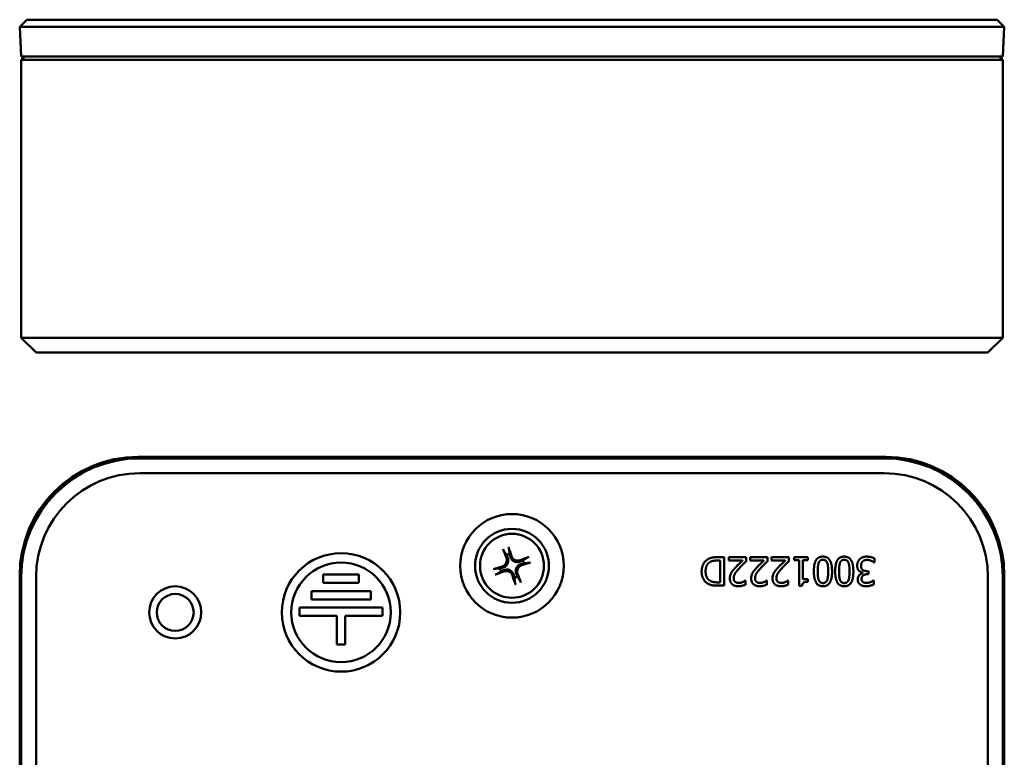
# Model space of a CAD drawing. Header units: inches. Extents: x 1.8 to 33, y 0.1 to 15.8.
# Tile 3 of 14: x 4.4 to 8.6, y 4.5 to 7.6. Entities that reach past the tile are written whole.
import ezdxf

# ---------------------------------------------------------------- set-up
doc = ezdxf.new("R2010")
doc.units = ezdxf.units.IN
doc.header["$MEASUREMENT"] = 0
doc.layers.add('Visible Edges(ANSI)', color=7, linetype='Continuous', lineweight=50)

msp = doc.modelspace()

# ---------------------------------------------------------------- linework, layer by layer
at = {"layer": 'Visible Edges(ANSI)'}
for p, q in [((4.4326, 7.6454), (4.4026, 7.6154)), ((4.4092, 7.4904), (4.4026, 7.6154)), ((4.9026, 7.6154), (4.4026, 7.6154)), ((4.4326, 7.6454), (4.9026, 7.6454)), ((8.0586, 7.6454), (4.9026, 7.6454)), ((4.9026, 7.6154), (8.0586, 7.6154)), ((8.0586, 7.6454), (8.5286, 7.6454)), ((8.5586, 7.6154), (8.0586, 7.6154)), ((8.5586, 7.6154), (8.5286, 7.6454)), ((8.5521, 7.4904), (8.5586, 7.6154)), ((4.4091, 7.4754), (4.4241, 7.4904)), ((4.4092, 7.4904), (4.9026, 7.4904)), ((8.0586, 7.4904), (4.9026, 7.4904)), ((8.0586, 7.4904), (8.5521, 7.4904)), ((8.5521, 7.4754), (8.5371, 7.4904)), ((4.9091, 7.4754), (4.4091, 7.4754)), ((4.4091, 6.3029), (4.4091, 7.4754)), ((4.9091, 7.4754), (8.0521, 7.4754)), ((8.5521, 7.4754), (8.0521, 7.4754)), ((8.5521, 6.3029), (8.5521, 7.4754)), ((4.4091, 6.3029), (4.9091, 6.3029)), ((4.4091, 6.3029), (4.4716, 6.2404)), ((8.0521, 6.3029), (4.9091, 6.3029)), ((8.0521, 6.3029), (8.5521, 6.3029)), ((8.5521, 6.3029), (8.4896, 6.2404)), ((4.9091, 6.2404), (4.4716, 6.2404)), ((4.9091, 6.2404), (8.0521, 6.2404)), ((8.4896, 6.2404), (8.0521, 6.2404)), ((4.9026, 5.8009), (8.0586, 5.8009)), ((8.0521, 5.7944), (4.9091, 5.7944)), ((4.9091, 5.7319), (8.0521, 5.7319)), ((7.3598, 5.3635), (7.3477, 5.3635)), ((7.3481, 5.3773), (7.3758, 5.3773)), ((7.3598, 5.2711), (7.3598, 5.3635)), ((7.3758, 5.3773), (7.3758, 5.2573)), ((7.3952, 5.3634), (7.3952, 5.3773)), ((7.3952, 5.3773), (7.4692, 5.3773)), ((7.4541, 5.3634), (7.3952, 5.3634)), ((7.4692, 5.3773), (7.4692, 5.3603)), ((7.4853, 5.3634), (7.4853, 5.3773)), ((7.4853, 5.3773), (7.5593, 5.3773)), ((7.5442, 5.3634), (7.4853, 5.3634)), ((7.5593, 5.3773), (7.5593, 5.3603)), ((7.5753, 5.3634), (7.5753, 5.3773)), ((7.5753, 5.3773), (7.6493, 5.3773)), ((7.6342, 5.3634), (7.5753, 5.3634)), ((7.6493, 5.3773), (7.6493, 5.3603)), ((7.6714, 5.365), (7.6714, 5.3773)), ((7.6714, 5.3773), (7.7299, 5.3773)), ((7.6927, 5.365), (7.6714, 5.365)), ((7.6927, 5.2569), (7.6927, 5.365)), ((7.7299, 5.365), (7.7081, 5.365)), ((7.7081, 5.365), (7.7081, 5.2846)), ((7.7299, 5.3773), (7.7299, 5.365)), ((8.0105, 5.3724), (8.0105, 5.3554)), ((8.0105, 5.3554), (8.0093, 5.3554)), ((4.4026, 2.1449), (4.4026, 5.3009)), ((4.4091, 5.2944), (4.4091, 2.1514)), ((4.4716, 2.1514), (4.4716, 5.2944)), ((5.6841, 5.3044), (5.8341, 5.3044)), ((5.6841, 5.2694), (5.6841, 5.3044)), ((5.8341, 5.3044), (5.8341, 5.2694)), ((7.4658, 5.2791), (7.4667, 5.2791)), ((7.4667, 5.2791), (7.4667, 5.2619)), ((7.5559, 5.2791), (7.5567, 5.2791)), ((7.5567, 5.2791), (7.5567, 5.2619)), ((7.6459, 5.2791), (7.6468, 5.2791)), ((7.6468, 5.2791), (7.6468, 5.2619)), ((7.7081, 5.2846), (7.7299, 5.2846)), ((7.7299, 5.2846), (7.7299, 5.2736)), ((7.9621, 5.3106), (7.9621, 5.3117)), ((7.9792, 5.3188), (7.986, 5.3188)), ((7.986, 5.3055), (7.9806, 5.3055)), ((7.986, 5.3188), (7.986, 5.3055)), ((8.0062, 5.2792), (8.0072, 5.2792)), ((8.0072, 5.2792), (8.0072, 5.2621)), ((8.4896, 5.2944), (8.4896, 2.1514)), ((8.5521, 2.1514), (8.5521, 5.2944)), ((8.5586, 5.3009), (8.5586, 2.1449)), ((5.8341, 5.2694), (5.6841, 5.2694)), ((7.3477, 5.2711), (7.3598, 5.2711)), ((7.3758, 5.2573), (7.3484, 5.2573)), ((7.7051, 5.2569), (7.6927, 5.2569)), ((5.6341, 5.1994), (5.6341, 5.2344)), ((5.6341, 5.2344), (5.8841, 5.2344)), ((5.8841, 5.1994), (5.6341, 5.1994)), ((5.8841, 5.2344), (5.8841, 5.1994)), ((5.5841, 5.1294), (5.5841, 5.1644)), ((5.5841, 5.1644), (5.9341, 5.1644)), ((5.9341, 5.1644), (5.9341, 5.1294)), ((5.7416, 5.1294), (5.5841, 5.1294)), ((5.7416, 5.0094), (5.7416, 5.1294)), ((5.9341, 5.1294), (5.7766, 5.1294)), ((5.7766, 5.1294), (5.7766, 5.0094)), ((5.7766, 5.0094), (5.7416, 5.0094))]:
    msp.add_line(p, q, dxfattribs=at)
for centre, radius in [((6.4806, 5.3409), 0.2185), ((6.4806, 5.3409), 0.156), ((6.4806, 5.3409), 0.135), ((5.7591, 5.1444), 0.25), ((5.7591, 5.1444), 0.21), ((5.0591, 5.1444), 0.11), ((5.0591, 5.1444), 0.078)]:
    msp.add_circle(centre, radius, dxfattribs=at)
for centre, radius, start, end in [((4.9026, 5.3009), 0.5, 90, 180), ((4.9091, 5.2944), 0.5, 90, 180), ((4.9026, 5.3009), 0.4934, 90.0779, 179.9221), ((8.0521, 5.2944), 0.5, 0, 90), ((8.0586, 5.3009), 0.5, 0, 90), ((8.0586, 5.3009), 0.4934, 0.0779, 89.9221), ((4.9091, 5.2944), 0.4375, 90, 180), ((8.0521, 5.2944), 0.4375, 0, 90), ((6.4806, 5.3409), 0.0512, 101.4865, 116.7192), ((6.4806, 5.3409), 0.0512, 11.4865, 26.7192), ((6.4806, 5.3409), 0.0512, 191.4865, 206.7192), ((6.4806, 5.3409), 0.0512, 281.4865, 296.7192)]:
    msp.add_arc(centre, radius, start, end, dxfattribs=at)
for centre, major_axis, start_param, end_param in [((6.4858, 5.343), (0.066, -0.1625), 4.242952, 4.480279), ((6.4752, 5.3393), (-0.0487, 0.1685), 4.944499, 5.181826), ((6.4827, 5.3357), (-0.1625, -0.066), 4.242952, 4.480279), ((6.4822, 5.3355), (-0.1685, -0.0487), 4.944499, 5.181826), ((6.4791, 5.3463), (0.1685, 0.0487), 4.944499, 5.181826), ((6.4785, 5.3461), (0.1625, 0.066), 4.242952, 4.480279), ((6.486, 5.3425), (0.0487, -0.1685), 4.944499, 5.181826), ((6.4754, 5.3388), (-0.066, 0.1625), 4.242952, 4.480279)]:
    msp.add_ellipse(centre, major_axis=major_axis, ratio=0.087156, start_param=start_param, end_param=end_param, dxfattribs=at)
for points, knots in [([(6.4464, 5.4045), (6.4462, 5.4047), (6.446, 5.405), (6.4456, 5.4058), (6.4453, 5.4064), (6.4448, 5.4076), (6.4445, 5.4084), (6.444, 5.4097), (6.4437, 5.4104), (6.4434, 5.4111), (6.4434, 5.4113), (6.4433, 5.4114)], [0.04855252, 0.04855252, 0.04855252, 0.04855252, 0.05284999, 0.05284999, 0.05811668, 0.05811668, 0.06341303, 0.06341303, 0.06871378, 0.06871378, 0.06981434, 0.06981434, 0.06981434, 0.06981434]), ([(6.4663, 5.4194), (6.4664, 5.4192), (6.4664, 5.4191), (6.4666, 5.4184), (6.4669, 5.4176), (6.4673, 5.4162), (6.4675, 5.4155), (6.4678, 5.4142), (6.4679, 5.4135), (6.4681, 5.4127), (6.4682, 5.4123), (6.4682, 5.412)], [0.01481468, 0.01481468, 0.01481468, 0.01481468, 0.01591524, 0.01591524, 0.02121599, 0.02121599, 0.02651234, 0.02651234, 0.03177903, 0.03177903, 0.0360765, 0.0360765, 0.0360765, 0.0360765]), ([(6.4568, 5.3748), (6.458, 5.3717), (6.4587, 5.3681), (6.4586, 5.3609), (6.4578, 5.3573), (6.4551, 5.351), (6.4531, 5.348), (6.448, 5.3429), (6.445, 5.3409), (6.4411, 5.3392), (6.4402, 5.3389), (6.4393, 5.3386)], [0, 0, 0, 0, 0.0260573, 0.0260573, 0.0521146, 0.0521146, 0.0779973, 0.0779973, 0.1038801, 0.1038801, 0.1111266, 0.1111266, 0.1111266, 0.1111266]), ([(6.4621, 5.3769), (6.4638, 5.3731), (6.4649, 5.3688), (6.4651, 5.362), (6.4649, 5.3595), (6.4639, 5.3547), (6.4632, 5.3523), (6.4609, 5.3476), (6.4595, 5.3455), (6.4563, 5.3417), (6.4545, 5.34), (6.449, 5.336), (6.4449, 5.3342), (6.4408, 5.3332)], [0.3725423, 0.3725423, 0.3725423, 0.3725423, 0.4082549, 0.4082549, 0.4280922, 0.4280922, 0.4479295, 0.4479295, 0.4677669, 0.4677669, 0.4876042, 0.4876042, 0.5233168, 0.5233168, 0.5233168, 0.5233168]), ([(6.5166, 5.3594), (6.5128, 5.3577), (6.5085, 5.3566), (6.5017, 5.3564), (6.4992, 5.3566), (6.4944, 5.3576), (6.492, 5.3584), (6.4873, 5.3606), (6.4852, 5.362), (6.4814, 5.3652), (6.4797, 5.367), (6.4757, 5.3725), (6.4739, 5.3766), (6.4729, 5.3807)], [0.3725423, 0.3725423, 0.3725423, 0.3725423, 0.4082549, 0.4082549, 0.4280922, 0.4280922, 0.4479295, 0.4479295, 0.4677669, 0.4677669, 0.4876042, 0.4876042, 0.5233168, 0.5233168, 0.5233168, 0.5233168]), ([(6.5145, 5.3647), (6.5114, 5.3635), (6.5078, 5.3628), (6.5006, 5.3629), (6.497, 5.3637), (6.4907, 5.3664), (6.4877, 5.3684), (6.4826, 5.3735), (6.4806, 5.3765), (6.4789, 5.3804), (6.4786, 5.3813), (6.4783, 5.3822)], [0, 0, 0, 0, 0.0260573, 0.0260573, 0.0521146, 0.0521146, 0.0779973, 0.0779973, 0.1038801, 0.1038801, 0.1111266, 0.1111266, 0.1111266, 0.1111266]), ([(6.5442, 5.3751), (6.5444, 5.3753), (6.5447, 5.3755), (6.5455, 5.3759), (6.5462, 5.3762), (6.5473, 5.3767), (6.5481, 5.377), (6.5494, 5.3775), (6.5501, 5.3778), (6.5509, 5.3781), (6.551, 5.3781), (6.5511, 5.3782)], [0.04855252, 0.04855252, 0.04855252, 0.04855252, 0.05284999, 0.05284999, 0.05811668, 0.05811668, 0.06341303, 0.06341303, 0.06871378, 0.06871378, 0.06981434, 0.06981434, 0.06981434, 0.06981434]), ([(6.4021, 5.3266), (6.4023, 5.3266), (6.4024, 5.3267), (6.4031, 5.3269), (6.4039, 5.3272), (6.4053, 5.3276), (6.4061, 5.3278), (6.4073, 5.3281), (6.408, 5.3282), (6.4088, 5.3284), (6.4092, 5.3285), (6.4095, 5.3285)], [0.01481468, 0.01481468, 0.01481468, 0.01481468, 0.01591524, 0.01591524, 0.02121599, 0.02121599, 0.02651234, 0.02651234, 0.03177903, 0.03177903, 0.0360765, 0.0360765, 0.0360765, 0.0360765]), ([(6.4446, 5.3224), (6.4484, 5.3241), (6.4527, 5.3252), (6.4595, 5.3254), (6.462, 5.3252), (6.4668, 5.3242), (6.4692, 5.3234), (6.4739, 5.3212), (6.476, 5.3198), (6.4798, 5.3166), (6.4815, 5.3148), (6.4855, 5.3093), (6.4873, 5.3052), (6.4883, 5.3011)], [0.3725423, 0.3725423, 0.3725423, 0.3725423, 0.4082549, 0.4082549, 0.4280922, 0.4280922, 0.4479295, 0.4479295, 0.4677669, 0.4677669, 0.4876042, 0.4876042, 0.5233168, 0.5233168, 0.5233168, 0.5233168]), ([(6.4992, 5.3049), (6.4974, 5.3087), (6.4963, 5.313), (6.4961, 5.3198), (6.4963, 5.3223), (6.4973, 5.3271), (6.4981, 5.3295), (6.5003, 5.3342), (6.5017, 5.3363), (6.5049, 5.3401), (6.5067, 5.3418), (6.5122, 5.3458), (6.5163, 5.3476), (6.5204, 5.3486)], [0.3725423, 0.3725423, 0.3725423, 0.3725423, 0.4082549, 0.4082549, 0.4280922, 0.4280922, 0.4479295, 0.4479295, 0.4677669, 0.4677669, 0.4876042, 0.4876042, 0.5233168, 0.5233168, 0.5233168, 0.5233168]), ([(6.5044, 5.307), (6.5032, 5.3101), (6.5025, 5.3137), (6.5026, 5.3209), (6.5034, 5.3245), (6.5061, 5.3308), (6.5081, 5.3338), (6.5132, 5.3389), (6.5162, 5.3409), (6.5201, 5.3426), (6.521, 5.3429), (6.5219, 5.3432)], [0, 0, 0, 0, 0.0260573, 0.0260573, 0.0521146, 0.0521146, 0.0779973, 0.0779973, 0.1038801, 0.1038801, 0.1111266, 0.1111266, 0.1111266, 0.1111266]), ([(6.5591, 5.3552), (6.5589, 5.3552), (6.5588, 5.3551), (6.5581, 5.3549), (6.5573, 5.3546), (6.556, 5.3542), (6.5552, 5.354), (6.5539, 5.3537), (6.5533, 5.3536), (6.5524, 5.3534), (6.552, 5.3533), (6.5517, 5.3533)], [0.01481468, 0.01481468, 0.01481468, 0.01481468, 0.01591524, 0.01591524, 0.02121599, 0.02121599, 0.02651234, 0.02651234, 0.03177903, 0.03177903, 0.0360765, 0.0360765, 0.0360765, 0.0360765]), ([(6.417, 5.3067), (6.4168, 5.3065), (6.4165, 5.3063), (6.4157, 5.3059), (6.4151, 5.3056), (6.4139, 5.3051), (6.4131, 5.3048), (6.4119, 5.3043), (6.4111, 5.304), (6.4104, 5.3037), (6.4102, 5.3037), (6.4101, 5.3036)], [0.04855252, 0.04855252, 0.04855252, 0.04855252, 0.05284999, 0.05284999, 0.05811668, 0.05811668, 0.06341303, 0.06341303, 0.06871378, 0.06871378, 0.06981434, 0.06981434, 0.06981434, 0.06981434]), ([(6.4467, 5.3171), (6.4498, 5.3183), (6.4534, 5.319), (6.4606, 5.3189), (6.4642, 5.3181), (6.4705, 5.3154), (6.4736, 5.3134), (6.4786, 5.3083), (6.4806, 5.3053), (6.4823, 5.3014), (6.4826, 5.3005), (6.4829, 5.2996)], [0, 0, 0, 0, 0.0260573, 0.0260573, 0.0521146, 0.0521146, 0.0779973, 0.0779973, 0.1038801, 0.1038801, 0.1111266, 0.1111266, 0.1111266, 0.1111266]), ([(6.4949, 5.2624), (6.4949, 5.2626), (6.4948, 5.2627), (6.4946, 5.2634), (6.4943, 5.2642), (6.494, 5.2656), (6.4937, 5.2663), (6.4934, 5.2676), (6.4933, 5.2683), (6.4931, 5.2691), (6.493, 5.2695), (6.493, 5.2698)], [0.01481468, 0.01481468, 0.01481468, 0.01481468, 0.01591524, 0.01591524, 0.02121599, 0.02121599, 0.02651234, 0.02651234, 0.03177903, 0.03177903, 0.0360765, 0.0360765, 0.0360765, 0.0360765]), ([(6.5148, 5.2773), (6.515, 5.2771), (6.5152, 5.2768), (6.5156, 5.276), (6.5159, 5.2754), (6.5164, 5.2742), (6.5167, 5.2734), (6.5172, 5.2721), (6.5175, 5.2714), (6.5178, 5.2707), (6.5179, 5.2705), (6.5179, 5.2704)], [0.04855252, 0.04855252, 0.04855252, 0.04855252, 0.05284999, 0.05284999, 0.05811668, 0.05811668, 0.06341303, 0.06341303, 0.06871378, 0.06871378, 0.06981434, 0.06981434, 0.06981434, 0.06981434])]:
    msp.add_open_spline(points, degree=3, knots=knots, dxfattribs=at)
for points, weights in [([(6.4464, 5.4045), (6.4529, 5.3941), (6.4576, 5.3866)], [1.00284066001, 1.01591385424, 1]), ([(6.4704, 5.3911), (6.4695, 5.3998), (6.4682, 5.412)], [1, 1.01591385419, 1.00284066]), ([(6.4576, 5.3866), (6.4601, 5.3812), (6.4621, 5.3769)], [1, 1.1273103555, 1.2534749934]), ([(6.4729, 5.3807), (6.4718, 5.3853), (6.4704, 5.3911)], [1.2534749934, 1.1273103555, 1]), ([(6.5263, 5.3639), (6.5209, 5.3614), (6.5166, 5.3594)], [1, 1.1273103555, 1.2534749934]), ([(6.5442, 5.3751), (6.5338, 5.3686), (6.5263, 5.3639)], [1.00284065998, 1.0159138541, 1]), ([(6.4304, 5.3307), (6.4217, 5.3298), (6.4095, 5.3285)], [1, 1.0159138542, 1.00284066]), ([(6.4408, 5.3332), (6.4362, 5.3321), (6.4304, 5.3307)], [1.2534749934, 1.1273103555, 1]), ([(6.4349, 5.3179), (6.4403, 5.3204), (6.4446, 5.3224)], [1, 1.1273103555, 1.2534749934]), ([(6.5204, 5.3486), (6.525, 5.3497), (6.5308, 5.3511)], [1.2534749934, 1.1273103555, 1]), ([(6.5308, 5.3511), (6.5395, 5.352), (6.5517, 5.3533)], [1, 1.01591385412, 1.00284065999]), ([(6.417, 5.3067), (6.4275, 5.3132), (6.4349, 5.3179)], [1.00284066, 1.01591385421, 1]), ([(6.4883, 5.3011), (6.4894, 5.2965), (6.4908, 5.2907)], [1.2534749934, 1.1273103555, 1]), ([(6.4908, 5.2907), (6.4917, 5.282), (6.493, 5.2698)], [1, 1.01591385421, 1.00284066]), ([(6.5036, 5.2952), (6.5011, 5.3006), (6.4992, 5.3049)], [1, 1.1273103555, 1.2534749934]), ([(6.5148, 5.2773), (6.5083, 5.2877), (6.5036, 5.2952)], [1.00284066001, 1.01591385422, 1])]:
    msp.add_rational_spline(points, weights, degree=2, dxfattribs=at)
for points in [[(7.2811, 5.3174), (7.2811, 5.3338), (7.2945, 5.3603), (7.3057, 5.3676)], [(7.3057, 5.3676), (7.3148, 5.3734), (7.3336, 5.3773), (7.3481, 5.3773)], [(7.3477, 5.3635), (7.3371, 5.3635), (7.321, 5.3601), (7.3145, 5.3555)], [(7.4224, 5.3322), (7.43, 5.3405), (7.4486, 5.3582), (7.4541, 5.3634)], [(7.5125, 5.3322), (7.5201, 5.3405), (7.5387, 5.3582), (7.5442, 5.3634)], [(7.6025, 5.3322), (7.6101, 5.3405), (7.6287, 5.3582), (7.6342, 5.3634)], [(7.7547, 5.3173), (7.7547, 5.3496), (7.7735, 5.3798), (7.793, 5.3798)], [(7.793, 5.3665), (7.7864, 5.3665), (7.7778, 5.3602), (7.7753, 5.3538)], [(7.793, 5.3798), (7.8129, 5.3798), (7.8315, 5.349), (7.8315, 5.3174)], [(7.811, 5.3535), (7.8087, 5.3598), (7.8, 5.3665), (7.793, 5.3665)], [(7.8448, 5.3173), (7.8448, 5.3496), (7.8635, 5.3798), (7.8831, 5.3798)], [(7.8831, 5.3665), (7.8765, 5.3665), (7.8678, 5.3602), (7.8654, 5.3538)], [(7.8831, 5.3798), (7.9029, 5.3798), (7.9215, 5.349), (7.9215, 5.3174)], [(7.9011, 5.3535), (7.8987, 5.3598), (7.8901, 5.3665), (7.8831, 5.3665)], [(7.9375, 5.3417), (7.9375, 5.3498), (7.9431, 5.3635), (7.9481, 5.3687)], [(7.9481, 5.3687), (7.9534, 5.3742), (7.9683, 5.3798), (7.9777, 5.3798)], [(7.9787, 5.3659), (7.9737, 5.3659), (7.9638, 5.3628), (7.9605, 5.3592)], [(7.9777, 5.3798), (7.9868, 5.3798), (8.0045, 5.3754), (8.0105, 5.3724)], [(8.0093, 5.3554), (8.0043, 5.3591), (7.9871, 5.3659), (7.9787, 5.3659)], [(7.3145, 5.3555), (7.3061, 5.3499), (7.2978, 5.3312), (7.2978, 5.3172)], [(7.4064, 5.3117), (7.4093, 5.317), (7.4178, 5.3273), (7.4224, 5.3322)], [(7.4402, 5.3314), (7.4265, 5.3163), (7.4165, 5.2982), (7.4165, 5.2886)], [(7.4692, 5.3603), (7.4612, 5.3528), (7.447, 5.3389), (7.4402, 5.3314)], [(7.4964, 5.3117), (7.4994, 5.317), (7.5078, 5.3273), (7.5125, 5.3322)], [(7.5303, 5.3314), (7.5166, 5.3163), (7.5066, 5.2982), (7.5066, 5.2886)], [(7.5593, 5.3603), (7.5513, 5.3528), (7.5371, 5.3389), (7.5303, 5.3314)], [(7.5865, 5.3117), (7.5894, 5.317), (7.5979, 5.3273), (7.6025, 5.3322)], [(7.6203, 5.3314), (7.6066, 5.3163), (7.5966, 5.2982), (7.5966, 5.2886)], [(7.6493, 5.3603), (7.6413, 5.3528), (7.6271, 5.3389), (7.6203, 5.3314)], [(7.7753, 5.3538), (7.773, 5.3479), (7.7711, 5.3296), (7.7711, 5.3173)], [(7.8151, 5.3174), (7.8151, 5.33), (7.8136, 5.3469), (7.811, 5.3535)], [(7.8654, 5.3538), (7.8631, 5.3479), (7.8611, 5.3296), (7.8611, 5.3173)], [(7.9052, 5.3174), (7.9052, 5.33), (7.9036, 5.3469), (7.9011, 5.3535)], [(7.9459, 5.3195), (7.9422, 5.3229), (7.9375, 5.3338), (7.9375, 5.3417)], [(7.9605, 5.3592), (7.9573, 5.3556), (7.9539, 5.347), (7.9539, 5.3405)], [(7.9539, 5.3405), (7.9539, 5.334), (7.9577, 5.3255), (7.9611, 5.3231)], [(7.9611, 5.3231), (7.9645, 5.3207), (7.9737, 5.3188), (7.9792, 5.3188)], [(7.3055, 5.2668), (7.2939, 5.2745), (7.2811, 5.2999), (7.2811, 5.3174)], [(7.2978, 5.3172), (7.2978, 5.3034), (7.3069, 5.2838), (7.316, 5.2783)], [(7.316, 5.2783), (7.3224, 5.2745), (7.3369, 5.2711), (7.3477, 5.2711)], [(7.4002, 5.2877), (7.4002, 5.2948), (7.4035, 5.3067), (7.4064, 5.3117)], [(7.436, 5.2547), (7.4191, 5.2547), (7.4002, 5.2725), (7.4002, 5.2877)], [(7.4165, 5.2886), (7.4165, 5.2835), (7.4196, 5.2759), (7.4224, 5.2735)], [(7.4541, 5.2724), (7.4575, 5.2738), (7.4639, 5.2777), (7.4658, 5.2791)], [(7.4902, 5.2877), (7.4902, 5.2948), (7.4935, 5.3067), (7.4964, 5.3117)], [(7.526, 5.2547), (7.5092, 5.2547), (7.4902, 5.2725), (7.4902, 5.2877)], [(7.5066, 5.2886), (7.5066, 5.2835), (7.5097, 5.2759), (7.5125, 5.2735)], [(7.5442, 5.2724), (7.5476, 5.2738), (7.5539, 5.2777), (7.5559, 5.2791)], [(7.5803, 5.2877), (7.5803, 5.2948), (7.5836, 5.3067), (7.5865, 5.3117)], [(7.6161, 5.2547), (7.5992, 5.2547), (7.5803, 5.2725), (7.5803, 5.2877)], [(7.5966, 5.2886), (7.5966, 5.2835), (7.5997, 5.2759), (7.6025, 5.2735)], [(7.6342, 5.2724), (7.6376, 5.2738), (7.644, 5.2777), (7.6459, 5.2791)], [(7.793, 5.2548), (7.7733, 5.2548), (7.7547, 5.286), (7.7547, 5.3173)], [(7.7711, 5.3173), (7.7711, 5.3049), (7.773, 5.2867), (7.7754, 5.2806)], [(7.7754, 5.2806), (7.7779, 5.2745), (7.7863, 5.2682), (7.793, 5.2682)], [(7.8315, 5.3174), (7.8315, 5.2849), (7.8127, 5.2548), (7.793, 5.2548)], [(7.793, 5.2682), (7.7998, 5.2682), (7.8084, 5.2745), (7.8109, 5.2808)], [(7.8109, 5.2808), (7.8134, 5.2869), (7.8151, 5.3056), (7.8151, 5.3174)], [(7.8831, 5.2548), (7.8634, 5.2548), (7.8448, 5.286), (7.8448, 5.3173)], [(7.8611, 5.3173), (7.8611, 5.3049), (7.8631, 5.2867), (7.8655, 5.2806)], [(7.8655, 5.2806), (7.8679, 5.2745), (7.8764, 5.2682), (7.8831, 5.2682)], [(7.9215, 5.3174), (7.9215, 5.2849), (7.9027, 5.2548), (7.8831, 5.2548)], [(7.8831, 5.2682), (7.8898, 5.2682), (7.8985, 5.2745), (7.901, 5.2808)], [(7.901, 5.2808), (7.9034, 5.2869), (7.9052, 5.3056), (7.9052, 5.3174)], [(7.9399, 5.2837), (7.9399, 5.2936), (7.9529, 5.3086), (7.9621, 5.3106)], [(7.9506, 5.2616), (7.9453, 5.2653), (7.9399, 5.2763), (7.9399, 5.2837)], [(7.9621, 5.3117), (7.9583, 5.3125), (7.9496, 5.316), (7.9459, 5.3195)], [(7.9806, 5.3055), (7.9698, 5.3055), (7.9562, 5.2952), (7.9562, 5.2854)], [(7.9562, 5.2854), (7.9562, 5.2808), (7.9597, 5.2743), (7.9625, 5.2723)], [(7.9943, 5.2724), (7.9982, 5.2741), (8.004, 5.2776), (8.0062, 5.2792)], [(7.3484, 5.2573), (7.3315, 5.2573), (7.3123, 5.2623), (7.3055, 5.2668)], [(7.4224, 5.2735), (7.4253, 5.2711), (7.4327, 5.2687), (7.4371, 5.2687)], [(7.4667, 5.2619), (7.4617, 5.2595), (7.4439, 5.2547), (7.436, 5.2547)], [(7.4371, 5.2687), (7.4414, 5.2687), (7.4502, 5.2708), (7.4541, 5.2724)], [(7.5125, 5.2735), (7.5153, 5.2711), (7.5227, 5.2687), (7.5272, 5.2687)], [(7.5567, 5.2619), (7.5518, 5.2595), (7.534, 5.2547), (7.526, 5.2547)], [(7.5272, 5.2687), (7.5315, 5.2687), (7.5402, 5.2708), (7.5442, 5.2724)], [(7.6025, 5.2735), (7.6054, 5.2711), (7.6128, 5.2687), (7.6172, 5.2687)], [(7.6468, 5.2619), (7.6418, 5.2595), (7.624, 5.2547), (7.6161, 5.2547)], [(7.6172, 5.2687), (7.6215, 5.2687), (7.6303, 5.2708), (7.6342, 5.2724)], [(7.7299, 5.2736), (7.7176, 5.2736), (7.7059, 5.2666), (7.7051, 5.2569)], [(7.9759, 5.2547), (7.9677, 5.2547), (7.9555, 5.2581), (7.9506, 5.2616)], [(7.9625, 5.2723), (7.9656, 5.2703), (7.9729, 5.2687), (7.9771, 5.2687)], [(8.0072, 5.2621), (8.0019, 5.2593), (7.9839, 5.2547), (7.9759, 5.2547)], [(7.9771, 5.2687), (7.9815, 5.2687), (7.9902, 5.2708), (7.9943, 5.2724)]]:
    msp.add_open_spline(points, degree=2, dxfattribs=at)

doc.saveas('drawing.dxf')
